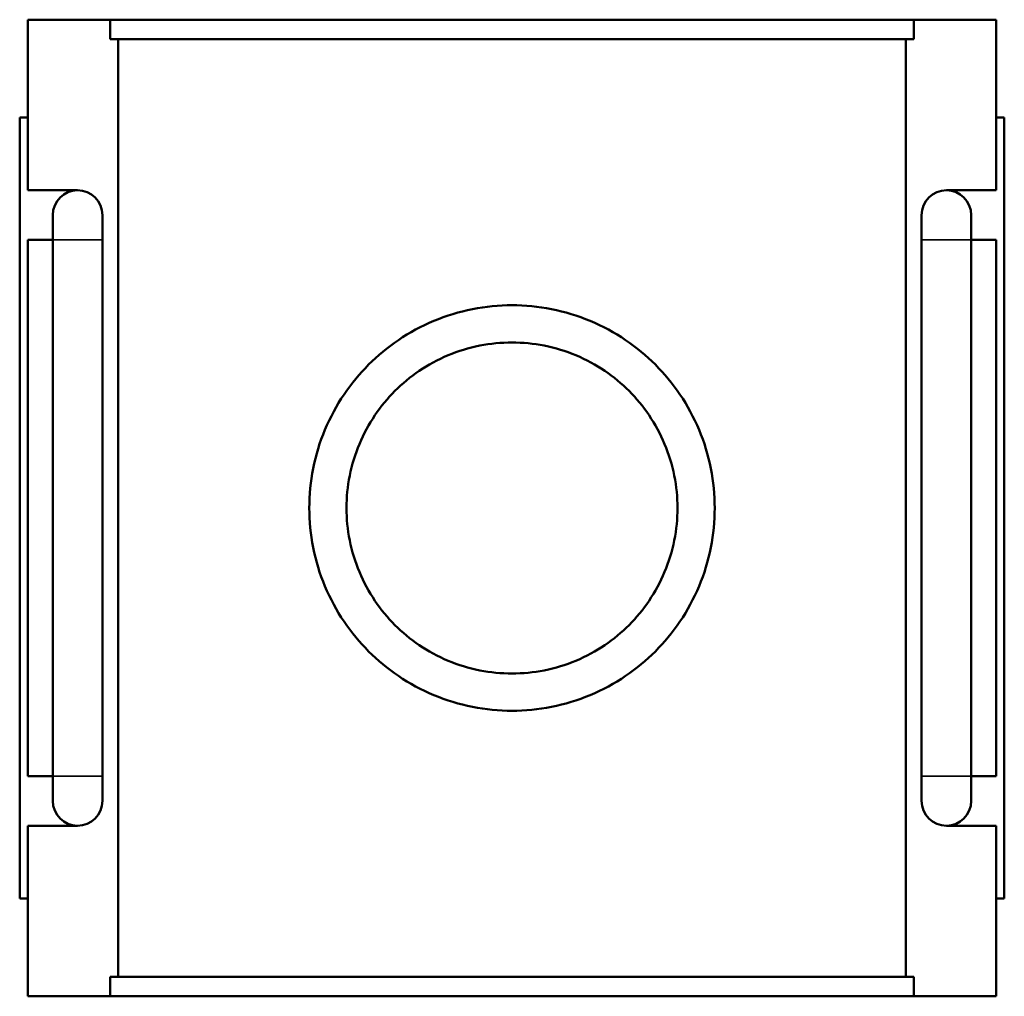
# Model space of a CAD drawing. Header units: millimetres. Extents: x 0 to 1090, y -37 to 1079.
# Tile 4 of 5: x 445 to 564, y 881 to 999. Entities that reach past the tile are written whole.
import ezdxf

# ---------------------------------------------------------------- set-up
doc = ezdxf.new("R2010")
doc.units = ezdxf.units.MM
doc.layers.add('Visible (ANSI)', color=7, linetype='Continuous', lineweight=50)
doc.layers.add('Visible Narrow (ANSI)', color=7, linetype='Continuous', lineweight=35)

msp = doc.modelspace()

# ---------------------------------------------------------------- linework, layer by layer
at = {"layer": 'Visible (ANSI)'}
for p, q in [((445.7325, 999.119), (455.6589, 999.119)), ((445.7325, 978.519), (445.7325, 999.119)), ((455.6589, 996.759), (455.6589, 999.119)), ((552.806, 999.119), (455.6589, 999.119)), ((552.806, 999.119), (562.7325, 999.119)), ((552.806, 999.119), (552.806, 996.759)), ((562.7325, 978.519), (562.7325, 999.119)), ((455.6589, 996.759), (552.806, 996.759)), ((456.6472, 883.479), (456.6472, 996.759)), ((551.8178, 883.479), (551.8178, 996.759)), ((445.7325, 987.319), (444.7325, 987.319)), ((444.7325, 892.919), (444.7325, 987.319)), ((562.7325, 987.319), (563.7325, 987.319)), ((563.7325, 892.919), (563.7325, 987.319)), ((445.7325, 978.519), (451.7325, 978.519)), ((556.7325, 978.519), (562.7325, 978.519)), ((448.7325, 975.519), (448.7325, 972.519)), ((454.7325, 972.519), (454.7325, 975.519)), ((553.7325, 975.519), (553.7325, 972.519)), ((559.7325, 972.519), (559.7325, 975.519)), ((445.7325, 907.719), (445.7325, 972.519)), ((448.7325, 972.519), (445.7325, 972.519)), ((448.7325, 907.719), (448.7325, 972.519)), ((454.7325, 907.719), (454.7325, 972.519)), ((553.7325, 972.519), (553.7325, 907.719)), ((562.7325, 972.519), (559.7325, 972.519)), ((559.7325, 972.519), (559.7325, 907.719)), ((562.7325, 907.719), (562.7325, 972.519)), ((445.7325, 907.719), (448.7325, 907.719)), ((448.7325, 907.719), (448.7325, 904.719)), ((454.7325, 904.719), (454.7325, 907.719)), ((553.7325, 907.719), (553.7325, 904.719)), ((559.7325, 907.719), (562.7325, 907.719)), ((559.7325, 904.719), (559.7325, 907.719)), ((445.7325, 881.119), (445.7325, 901.719)), ((451.7325, 901.719), (445.7325, 901.719)), ((562.7325, 901.719), (556.7325, 901.719)), ((562.7325, 881.119), (562.7325, 901.719)), ((444.7325, 892.919), (445.7325, 892.919)), ((563.7325, 892.919), (562.7325, 892.919)), ((455.6589, 883.479), (552.806, 883.479)), ((455.6589, 881.119), (455.6589, 883.479)), ((552.806, 883.479), (552.806, 881.119)), ((455.6589, 881.119), (445.7325, 881.119)), ((552.806, 881.119), (455.6589, 881.119)), ((562.7325, 881.119), (552.806, 881.119))]:
    msp.add_line(p, q, dxfattribs=at)
for centre, start, end in [((451.7325, 975.519), 90, 180), ((451.7325, 975.519), 0, 90), ((556.7325, 975.519), 90, 180), ((556.7325, 975.519), 0, 90), ((451.7325, 904.719), 180, 270), ((451.7325, 904.719), 270, 0), ((556.7325, 904.719), 180, 270), ((556.7325, 904.719), 270, 0)]:
    msp.add_arc(centre, 3, start, end, dxfattribs=at)
for points, knots in [([(528.7325, 940.119), (528.7325, 938.5464), (528.5787, 936.9322), (527.9439, 933.7424), (527.4632, 932.1669), (526.2055, 929.1605), (525.4276, 927.7268), (523.6399, 925.0808), (522.63, 923.8683), (520.4862, 921.7245), (519.2753, 920.7151), (516.6287, 918.9262), (515.1928, 918.1467), (512.1819, 916.8872), (510.6041, 916.4062), (507.4134, 915.772), (505.8006, 915.619), (502.6644, 915.619), (501.0515, 915.772), (497.8609, 916.4062), (496.283, 916.8872), (493.2721, 918.1467), (491.8363, 918.9262), (489.1896, 920.7151), (487.9787, 921.7245), (485.8349, 923.8683), (484.825, 925.0808), (483.0374, 927.7268), (482.2594, 929.1605), (481.0017, 932.1669), (480.521, 933.7424), (479.8863, 936.9322), (479.7325, 938.5464), (479.7325, 941.6916), (479.8863, 943.3059), (480.521, 946.4956), (481.0017, 948.0712), (482.2594, 951.0775), (483.0374, 952.5112), (484.825, 955.1573), (485.8349, 956.3697), (487.9787, 958.5135), (489.1896, 959.523), (491.8363, 961.3119), (493.2721, 962.0914), (496.283, 963.3509), (497.8609, 963.8319), (501.0515, 964.466), (502.6644, 964.619), (505.8006, 964.619), (507.4134, 964.466), (510.6041, 963.8319), (512.1819, 963.3509), (515.1928, 962.0914), (516.6287, 961.3119), (519.2753, 959.523), (520.4862, 958.5135), (522.63, 956.3697), (523.6399, 955.1573), (525.4276, 952.5112), (526.2055, 951.0775), (527.4632, 948.0712), (527.9439, 946.4956), (528.5787, 943.3059), (528.7325, 941.6916), (528.7325, 940.119)], [0, 0, 0, 0, 0.47177871, 0.47177871, 0.94355741, 0.94355741, 1.41533612, 1.41533612, 1.88711483, 1.88711483, 2.35754562, 2.35754562, 2.82797641, 2.82797641, 3.2984072, 3.2984072, 3.76883799, 3.76883799, 4.23926878, 4.23926878, 4.70969957, 4.70969957, 5.18013036, 5.18013036, 5.65056116, 5.65056116, 6.12233986, 6.12233986, 6.59411857, 6.59411857, 7.06589727, 7.06589727, 7.53767598, 7.53767598, 8.00945469, 8.00945469, 8.48123339, 8.48123339, 8.9530121, 8.9530121, 9.42479081, 9.42479081, 9.8952216, 9.8952216, 10.36565239, 10.36565239, 10.83608318, 10.83608318, 11.30651397, 11.30651397, 11.77694476, 11.77694476, 12.24737555, 12.24737555, 12.71780634, 12.71780634, 13.18823714, 13.18823714, 13.66001584, 13.66001584, 14.13179455, 14.13179455, 14.60357325, 14.60357325, 15.07535196, 15.07535196, 15.07535196, 15.07535196]), ([(524.2325, 940.119), (524.2325, 938.8312), (524.1061, 937.5109), (523.5864, 934.9046), (523.1932, 933.6185), (522.166, 931.166), (521.5311, 929.9972), (520.0731, 927.8402), (519.2497, 926.852), (517.5027, 925.105), (516.5161, 924.2821), (514.3586, 922.8228), (513.1875, 922.1863), (510.7303, 921.1572), (509.4418, 920.7637), (506.8344, 920.2445), (505.5156, 920.119), (502.9494, 920.119), (501.6305, 920.2445), (499.0232, 920.7637), (497.7346, 921.1572), (495.2774, 922.1863), (494.1064, 922.8228), (491.9488, 924.2821), (490.9622, 925.105), (489.2152, 926.852), (488.3919, 927.8402), (486.9338, 929.9972), (486.299, 931.166), (485.2717, 933.6185), (484.8785, 934.9046), (484.3588, 937.5109), (484.2325, 938.8312), (484.2325, 941.4069), (484.3588, 942.7272), (484.8785, 945.3335), (485.2717, 946.6196), (486.299, 949.0721), (486.9338, 950.2409), (488.3919, 952.3979), (489.2152, 953.3861), (490.9622, 955.133), (491.9488, 955.9559), (494.1064, 957.4152), (495.2774, 958.0517), (497.7346, 959.0809), (499.0232, 959.4744), (501.6305, 959.9936), (502.9494, 960.119), (505.5156, 960.119), (506.8344, 959.9936), (509.4418, 959.4744), (510.7303, 959.0809), (513.1875, 958.0517), (514.3586, 957.4152), (516.5161, 955.9559), (517.5027, 955.133), (519.2497, 953.3861), (520.0731, 952.3979), (521.5311, 950.2409), (522.166, 949.0721), (523.1932, 946.6196), (523.5864, 945.3335), (524.1061, 942.7272), (524.2325, 941.4069), (524.2325, 940.119)], [0, 0, 0, 0, 0.38635229, 0.38635229, 0.77270458, 0.77270458, 1.15905687, 1.15905687, 1.54540916, 1.54540916, 1.93034249, 1.93034249, 2.31527581, 2.31527581, 2.70020914, 2.70020914, 3.08514246, 3.08514246, 3.47007579, 3.47007579, 3.85500911, 3.85500911, 4.23994244, 4.23994244, 4.62487576, 4.62487576, 5.01122805, 5.01122805, 5.39758034, 5.39758034, 5.78393263, 5.78393263, 6.17028492, 6.17028492, 6.55663721, 6.55663721, 6.9429895, 6.9429895, 7.32934179, 7.32934179, 7.71569408, 7.71569408, 8.10062741, 8.10062741, 8.48556073, 8.48556073, 8.87049406, 8.87049406, 9.25542739, 9.25542739, 9.64036071, 9.64036071, 10.02529404, 10.02529404, 10.41022736, 10.41022736, 10.79516069, 10.79516069, 11.18151298, 11.18151298, 11.56786527, 11.56786527, 11.95421756, 11.95421756, 12.34056985, 12.34056985, 12.34056985, 12.34056985])]:
    msp.add_open_spline(points, degree=3, knots=knots, dxfattribs=at)
at = {"layer": 'Visible Narrow (ANSI)'}
for p, q in [((454.6955, 972.519), (448.7694, 972.519)), ((553.7694, 972.519), (559.6955, 972.519)), ((454.6955, 907.719), (448.7694, 907.719)), ((553.7694, 907.719), (559.6955, 907.719))]:
    msp.add_line(p, q, dxfattribs=at)

doc.saveas('drawing.dxf')
